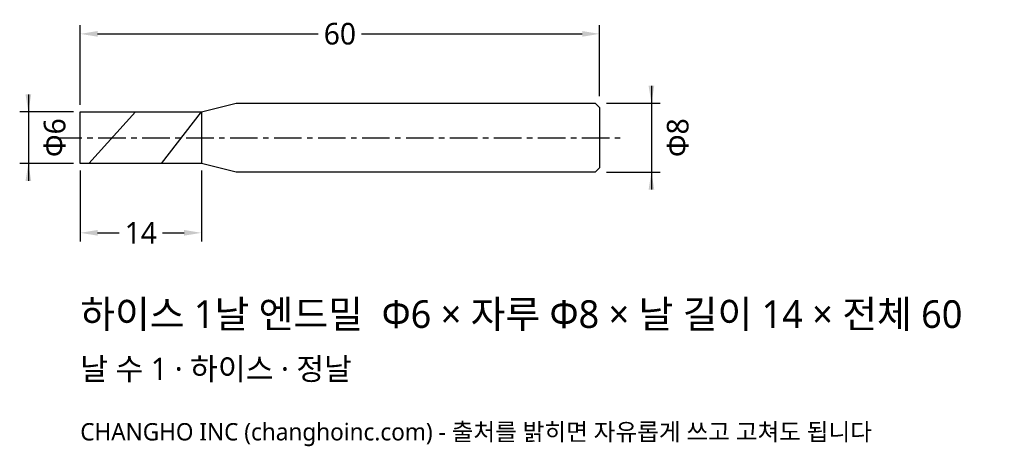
# Model space of a CAD drawing. Header units: millimetres. Extents: x -7 to 107, y -36 to 14.
import ezdxf

# ---------------------------------------------------------------- set-up
doc = ezdxf.new("R2010")
doc.units = ezdxf.units.MM
doc.linetypes.add('CENTER', pattern=[5.08, 3.175, -0.635, 0.635, -0.635])
for name, color, linetype in [('문자', 7, 'CONTINUOUS'), ('외형선', 7, 'CONTINUOUS'), ('중심선', 1, 'CENTER'), ('참고선', 8, 'CONTINUOUS'), ('치수', 4, 'CONTINUOUS')]:
    doc.layers.add(name, color=color, linetype=linetype)
doc.styles.add('CH_KOR', font='malgun.ttf')
doc.dimstyles.new('CH_DIM', dxfattribs={"dimtxt": 2.5, "dimasz": 2, "dimexe": 1, "dimexo": 0.8, "dimgap": 0.8, "dimtad": 1, "dimdec": 1, "dimdsep": 46, "dimtxsty": 'CH_KOR', "dimcen": 2.5, "dimclrd": 4, "dimclre": 4, "dimclrt": 4, "dimazin": 3, "dimtfac": 1, "dimtmove": 0, "dimatfit": 3})

# ---------------------------------------------------------------- blocks, each defined once
blk = doc.blocks.new('_CLOSEDFILLED')
at = {"color": 0, "linetype": 'BYBLOCK'}
blk.add_solid([(-1, 0.164), (0, 0), (-1, -0.164)], dxfattribs=at)
blk = doc.blocks.new('*D1')
at = {"color": 4}
for p, q in [((-6, 5), (-6, -5)), ((-0.8, 3), (-7, 3)), ((-0.8, -3), (-7, -3))]:
    blk.add_line(p, q, dxfattribs=at)
at = {"layer": 'Defpoints'}
for p in [(-6, 3), (0, 3), (0, -3)]:
    blk.add_point(p, dxfattribs=at)
at = {"layer": '치수', "color": 4, "xscale": 2, "yscale": 2}
for p, rotation in [((-6, 3), 270), ((-6, -3), 90)]:
    blk.add_blockref('_CLOSEDFILLED', p, dxfattribs=dict(at, rotation=rotation))
at = {"layer": '치수', "color": 4, "insert": (-2.95, 0), "char_height": 2.5, "attachment_point": 5, "rotation": 90, "style": 'CH_KOR'}
blk.add_mtext('Φ6', dxfattribs=at)
blk = doc.blocks.new('*D2')
at = {"color": 4}
for p, q in [((66, 6), (66, -6)), ((60.8, 4), (67, 4)), ((60.8, -4), (67, -4))]:
    blk.add_line(p, q, dxfattribs=at)
at = {"layer": 'Defpoints'}
for p in [(60, 4), (66, 4), (60, -4)]:
    blk.add_point(p, dxfattribs=at)
at = {"layer": '치수', "color": 4, "xscale": 2, "yscale": 2}
for p, rotation in [((66, 4), 270), ((66, -4), 90)]:
    blk.add_blockref('_CLOSEDFILLED', p, dxfattribs=dict(at, rotation=rotation))
at = {"layer": '치수', "color": 4, "insert": (69.05, 0), "char_height": 2.5, "attachment_point": 5, "rotation": 90, "style": 'CH_KOR'}
blk.add_mtext('Φ8', dxfattribs=at)
blk = doc.blocks.new('*D3')
at = {"color": 4}
for p, q in [((0, -3.8), (0, -12)), ((14, -3.8), (14, -12)), ((2, -11), (4.5, -11)), ((9.5, -11), (12, -11))]:
    blk.add_line(p, q, dxfattribs=at)
at = {"layer": 'Defpoints'}
for p in [(0, -3), (14, -3), (0, -11)]:
    blk.add_point(p, dxfattribs=at)
at = {"layer": '치수', "color": 4, "xscale": 2, "yscale": 2, "rotation": 180}
blk.add_blockref('_CLOSEDFILLED', (0, -11), dxfattribs=at)
at = {"layer": '치수', "color": 4, "xscale": 2, "yscale": 2}
blk.add_blockref('_CLOSEDFILLED', (14, -11), dxfattribs=at)
at = {"layer": '치수', "color": 4, "insert": (7, -11), "char_height": 2.5, "attachment_point": 5, "style": 'CH_KOR'}
blk.add_mtext('14', dxfattribs=at)
blk = doc.blocks.new('*D4')
at = {"color": 4}
for p, q in [((0, 3.8), (0, 13)), ((60, 4.8), (60, 13)), ((2, 12), (27.5, 12)), ((32.5, 12), (58, 12))]:
    blk.add_line(p, q, dxfattribs=at)
at = {"layer": 'Defpoints'}
for p in [(0, 12), (60, 4), (0, 3)]:
    blk.add_point(p, dxfattribs=at)
at = {"layer": '치수', "color": 4, "xscale": 2, "yscale": 2, "rotation": 180}
blk.add_blockref('_CLOSEDFILLED', (0, 12), dxfattribs=at)
at = {"layer": '치수', "color": 4, "xscale": 2, "yscale": 2}
blk.add_blockref('_CLOSEDFILLED', (60, 12), dxfattribs=at)
at = {"layer": '치수', "color": 4, "insert": (30, 12), "char_height": 2.5, "attachment_point": 5, "style": 'CH_KOR'}
blk.add_mtext('60', dxfattribs=at)

msp = doc.modelspace()

# ---------------------------------------------------------------- linework, layer by layer
at = {"layer": '외형선'}
msp.add_lwpolyline([(0, 3), (14, 3), (18, 4), (59.5, 4), (60, 3.5), (60, -3.5), (59.5, -4), (18, -4), (14, -3), (0, -3)], close=True, dxfattribs=at)
at = {"layer": '중심선'}
msp.add_line((-3, 0), (63, 0), dxfattribs=at)
at = {"layer": '참고선'}
for p, q in [((1, -3), (6.4, 3)), ((9.4, -3), (14, 3)), ((14, 3), (14, -3))]:
    msp.add_line(p, q, dxfattribs=at)

# ---------------------------------------------------------------- texts
at = {"layer": '문자', "style": 'CH_KOR'}
for s, height, p in [('하이스 1날 엔드밀  Φ6 × 자루 Φ8 × 날 길이 14 × 전체 60', 3.2, (0, -22)), ('날 수 1 · 하이스 · 정날', 2.56, (0, -28)), ('CHANGHO INC (changhoinc.com) - 출처를 밝히면 자유롭게 쓰고 고쳐도 됩니다', 2, (0, -35))]:
    msp.add_text(s, height=height, dxfattribs=at).set_placement(p)

# ---------------------------------------------------------------- dimensions: what is measured, and where the dimension line sits
at = {"layer": '치수'}
for base, p1, p2, text, picture, middle in [((0, 12), (0, 3), (60, 4), '60', '*D4', (30, 12)), ((0, -11), (0, -3), (14, -3), '14', '*D3', (7, -11))]:
    dim = msp.add_linear_dim(base=base, p1=p1, p2=p2, text=text, dimstyle='CH_DIM', override={"dimscale": 1}, dxfattribs=at)
    dim.commit()
    dim.dimension.update_dxf_attribs({"geometry": picture, "text_midpoint": middle})
for base, p1, p2, text, picture, middle in [((66, 4), (60, 4), (60, -4), 'Φ8', '*D2', (69.05, 0)), ((-6, 3), (0, 3), (0, -3), 'Φ6', '*D1', (-2.95, 0))]:
    dim = msp.add_linear_dim(base=base, p1=p1, p2=p2, angle=90, text=text, dimstyle='CH_DIM', override={"dimscale": 1}, dxfattribs=at)
    dim.commit()
    dim.dimension.update_dxf_attribs({"geometry": picture, "text_midpoint": middle})

doc.saveas('drawing.dxf')
